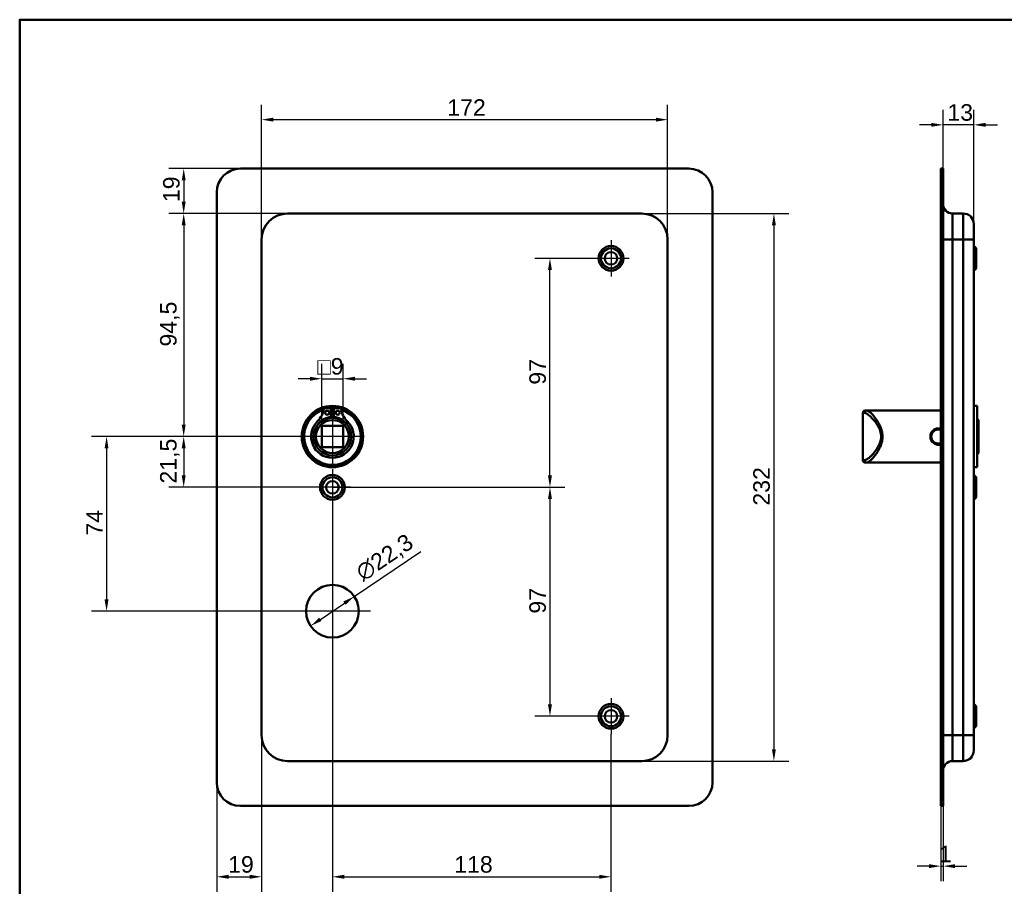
# Model space of a CAD drawing. Header units: millimetres. Extents: x 20 to 833, y 20 to 574.
# Tile 5 of 7: x 20 to 437, y 207 to 574. Entities that reach past the tile are written whole.
import ezdxf

# ---------------------------------------------------------------- set-up
doc = ezdxf.new("R2010")
doc.units = ezdxf.units.MM
doc.header["$LTSCALE"] = 2
for name, color, linetype, lineweight in [('Bemaßungen(DIN)', 7, 'Continuous', 25), ('Mittelpunktmarkierung(DIN)', 7, 'Continuous', 25), ('Sichtbare Kanten(DIN)', 7, 'Continuous', 50), ('Sichtbare tangentiale Kanten(DIN)', 7, 'Continuous', 50), ('Skizziergeometrie(DIN)', 7, 'Continuous', 50)]:
    doc.layers.add(name, color=color, linetype=linetype, lineweight=lineweight)
doc.styles.add('STANDARD-DIN~0', font='arial.ttf')
doc.dimstyles.new('CAD-LAN', dxfattribs={"dimscale": 2, "dimtxt": 3.5, "dimasz": 2.5, "dimexe": 3.175, "dimexo": 0, "dimgap": 0.8, "dimtad": 1, "dimrnd": 1e-08, "dimtxsty": 'STANDARD-DIN~0', "dimcen": 0.09, "dimdle": 10, "dimclrd": 250, "dimclre": 250, "dimclrt": 250, "dimadec": 0, "dimazin": 2, "dimtfac": 1, "dimtmove": 0, "dimatfit": 3, "dimfxl": 1, "dimtolj": 1, "dimtzin": 0, "dimlwd": 25, "dimlwe": 25, "dimarcsym": 0})

# ---------------------------------------------------------------- blocks, each defined once
blk = doc.blocks.new('Ränder Standardrahmen')
at = {"layer": 'Skizziergeometrie(DIN)', "flags": 128}
blk.add_lwpolyline([(10, 10), (10, 287), (410, 287), (410, 10), (10, 10)], dxfattribs=at)
blk = doc.blocks.new('*D8')
at = {"layer": 'Bemaßungen(DIN)', "color": 250, "linetype": 'Continuous', "lineweight": 25, "true_color": 0x3f3f3f, "transparency": 16777216}
for p, q in [((133.47, 491.9), (83.12, 491.9)), ((89.47, 486.9), (89.47, 402.4)), ((152.47, 397.4), (83.12, 397.4))]:
    blk.add_line(p, q, dxfattribs=at)
at = {"layer": 'Bemaßungen(DIN)', "color": 250, "linetype": 'Continuous', "true_color": 0x3f3f3f, "transparency": 16777216}
for points in [[(88.64, 486.9), (90.3, 486.9), (89.47, 491.9)], [(88.64, 402.4), (90.3, 402.4), (89.47, 397.4)]]:
    blk.add_solid(points, dxfattribs=at)
at = {"layer": 'Defpoints', "color": 0, "linetype": 'Continuous', "transparency": 16777216}
for p in [(133.47, 491.9), (89.47, 397.4), (152.47, 397.4)]:
    blk.add_point(p, dxfattribs=at)
at = {"layer": 'Bemaßungen(DIN)', "color": 250, "linetype": 'Continuous', "lineweight": 25, "true_color": 0x3f3f3f, "transparency": 16777216, "insert": (79.46, 435.53), "char_height": 7, "attachment_point": 1, "rotation": 90, "style": 'STANDARD-DIN~0'}
blk.add_mtext('\\A1;94,5', dxfattribs=at)
blk = doc.blocks.new('*D9')
at = {"layer": 'Bemaßungen(DIN)', "color": 250, "linetype": 'Continuous', "lineweight": 25, "true_color": 0x3f3f3f, "transparency": 16777216}
for p, q in [((152.47, 397.4), (83.12, 397.4)), ((89.47, 392.4), (89.47, 380.9)), ((152.47, 375.9), (83.12, 375.9))]:
    blk.add_line(p, q, dxfattribs=at)
at = {"layer": 'Bemaßungen(DIN)', "color": 250, "linetype": 'Continuous', "true_color": 0x3f3f3f, "transparency": 16777216}
for points in [[(88.64, 392.4), (90.3, 392.4), (89.47, 397.4)], [(88.64, 380.9), (90.3, 380.9), (89.47, 375.9)]]:
    blk.add_solid(points, dxfattribs=at)
at = {"layer": 'Defpoints', "color": 0, "linetype": 'Continuous', "transparency": 16777216}
for p in [(152.47, 397.4), (89.47, 375.9), (152.47, 375.9)]:
    blk.add_point(p, dxfattribs=at)
at = {"layer": 'Bemaßungen(DIN)', "color": 250, "linetype": 'Continuous', "lineweight": 25, "true_color": 0x3f3f3f, "transparency": 16777216, "insert": (79.46, 377.47), "char_height": 7, "attachment_point": 1, "rotation": 90, "style": 'STANDARD-DIN~0'}
blk.add_mtext('\\A1;21,5', dxfattribs=at)
blk = doc.blocks.new('*D10')
at = {"layer": 'Bemaßungen(DIN)', "color": 250, "linetype": 'Continuous', "lineweight": 25, "true_color": 0x3f3f3f, "transparency": 16777216}
for p, q in [((152.47, 397.4), (50.45, 397.4)), ((56.8, 392.4), (56.8, 328.4)), ((152.47, 323.4), (50.45, 323.4))]:
    blk.add_line(p, q, dxfattribs=at)
at = {"layer": 'Bemaßungen(DIN)', "color": 250, "linetype": 'Continuous', "true_color": 0x3f3f3f, "transparency": 16777216}
for points in [[(55.96, 392.4), (57.63, 392.4), (56.8, 397.4)], [(55.96, 328.4), (57.63, 328.4), (56.8, 323.4)]]:
    blk.add_solid(points, dxfattribs=at)
at = {"layer": 'Defpoints', "color": 0, "linetype": 'Continuous', "transparency": 16777216}
for p in [(152.47, 397.4), (56.8, 323.4), (152.47, 323.4)]:
    blk.add_point(p, dxfattribs=at)
at = {"layer": 'Bemaßungen(DIN)', "color": 250, "linetype": 'Continuous', "lineweight": 25, "true_color": 0x3f3f3f, "transparency": 16777216, "insert": (48.2, 355.43), "char_height": 7, "attachment_point": 1, "rotation": 90, "style": 'STANDARD-DIN~0'}
blk.add_mtext('\\A1;74', dxfattribs=at)
blk = doc.blocks.new('*D11')
at = {"layer": 'Bemaßungen(DIN)', "color": 250, "linetype": 'Continuous', "lineweight": 25, "true_color": 0x3f3f3f, "transparency": 16777216}
for p, q in [((122.47, 480.9), (122.47, 538)), ((294.47, 480.9), (294.47, 538)), ((127.47, 531.65), (289.47, 531.65))]:
    blk.add_line(p, q, dxfattribs=at)
at = {"layer": 'Bemaßungen(DIN)', "color": 250, "linetype": 'Continuous', "true_color": 0x3f3f3f, "transparency": 16777216}
for points in [[(127.47, 532.49), (127.47, 530.82), (122.47, 531.65)], [(289.47, 532.49), (289.47, 530.82), (294.47, 531.65)]]:
    blk.add_solid(points, dxfattribs=at)
at = {"layer": 'Defpoints', "color": 0, "linetype": 'Continuous', "transparency": 16777216}
for p in [(294.47, 531.65), (122.47, 480.9), (294.47, 480.9)]:
    blk.add_point(p, dxfattribs=at)
at = {"layer": 'Bemaßungen(DIN)', "color": 250, "linetype": 'Continuous', "lineweight": 25, "true_color": 0x3f3f3f, "transparency": 16777216, "insert": (201.1, 540.28), "char_height": 7, "attachment_point": 1, "style": 'STANDARD-DIN~0'}
blk.add_mtext('\\A1;172', dxfattribs=at)
blk = doc.blocks.new('*D12')
at = {"layer": 'Bemaßungen(DIN)', "color": 250, "linetype": 'Continuous', "lineweight": 25, "true_color": 0x3f3f3f, "transparency": 16777216}
for p, q in [((283.47, 491.9), (345.82, 491.9)), ((339.47, 486.9), (339.47, 264.9)), ((283.47, 259.9), (345.82, 259.9))]:
    blk.add_line(p, q, dxfattribs=at)
at = {"layer": 'Bemaßungen(DIN)', "color": 250, "linetype": 'Continuous', "true_color": 0x3f3f3f, "transparency": 16777216}
for points in [[(338.64, 486.9), (340.3, 486.9), (339.47, 491.9)], [(338.64, 264.9), (340.3, 264.9), (339.47, 259.9)]]:
    blk.add_solid(points, dxfattribs=at)
at = {"layer": 'Defpoints', "color": 0, "linetype": 'Continuous', "transparency": 16777216}
for p in [(283.47, 491.9), (283.47, 259.9), (339.47, 259.9)]:
    blk.add_point(p, dxfattribs=at)
at = {"layer": 'Bemaßungen(DIN)', "color": 250, "linetype": 'Continuous', "lineweight": 25, "true_color": 0x3f3f3f, "transparency": 16777216, "insert": (330.72, 368.14), "char_height": 7, "attachment_point": 1, "rotation": 90, "style": 'STANDARD-DIN~0'}
blk.add_mtext('\\A1;232', dxfattribs=at)
blk = doc.blocks.new('*D13')
at = {"layer": 'Bemaßungen(DIN)', "color": 250, "linetype": 'Continuous', "lineweight": 25, "true_color": 0x3f3f3f, "transparency": 16777216}
for p, q in [((161.71, 329.63), (189.9, 348.65)), ((147.37, 319.96), (157.57, 326.84))]:
    blk.add_line(p, q, dxfattribs=at)
at = {"layer": 'Bemaßungen(DIN)', "color": 250, "linetype": 'Continuous', "true_color": 0x3f3f3f, "transparency": 16777216}
for points in [[(157.1, 327.53), (158.04, 326.15), (161.71, 329.63)], [(146.91, 320.65), (147.84, 319.27), (143.23, 317.16)]]:
    blk.add_solid(points, dxfattribs=at)
at = {"layer": 'Defpoints', "color": 0, "linetype": 'Continuous', "transparency": 16777216}
for p in [(161.71, 329.63), (143.23, 317.16)]:
    blk.add_point(p, dxfattribs=at)
at = {"layer": 'Bemaßungen(DIN)', "color": 250, "linetype": 'Continuous', "lineweight": 25, "true_color": 0x3f3f3f, "transparency": 16777216, "insert": (161.46, 341.82), "char_height": 7, "attachment_point": 1, "rotation": 34.0063, "style": 'STANDARD-DIN~0'}
blk.add_mtext('\\A1;∅22,3', dxfattribs=at)
blk = doc.blocks.new('*D14')
at = {"layer": 'Bemaßungen(DIN)', "color": 250, "linetype": 'Continuous', "lineweight": 25, "true_color": 0x3f3f3f, "transparency": 16777216}
for p, q in [((147.97, 401.9), (147.97, 428.25)), ((156.97, 401.9), (156.97, 428.25)), ((142.97, 421.9), (137.97, 421.9)), ((147.97, 421.9), (156.97, 421.9)), ((161.97, 421.9), (166.97, 421.9))]:
    blk.add_line(p, q, dxfattribs=at)
at = {"layer": 'Bemaßungen(DIN)', "color": 250, "linetype": 'Continuous', "true_color": 0x3f3f3f, "transparency": 16777216}
for points in [[(142.97, 422.73), (142.97, 421.06), (147.97, 421.9)], [(161.97, 422.73), (161.97, 421.06), (156.97, 421.9)]]:
    blk.add_solid(points, dxfattribs=at)
at = {"layer": 'Defpoints', "color": 0, "linetype": 'Continuous', "transparency": 16777216}
for p in [(156.97, 421.9), (147.97, 401.9), (156.97, 401.9)]:
    blk.add_point(p, dxfattribs=at)
at = {"layer": 'Bemaßungen(DIN)', "color": 250, "linetype": 'Continuous', "lineweight": 25, "true_color": 0x3f3f3f, "transparency": 16777216, "insert": (146.1, 430.65), "char_height": 7, "attachment_point": 1, "style": 'STANDARD-DIN~0'}
blk.add_mtext('\\A1;\\fAIGDT|b0|i0;\\H7.0000;o\\fArial|b0|i0;\\H7.0000;9', dxfattribs=at)
blk = doc.blocks.new('*D15')
at = {"layer": 'Bemaßungen(DIN)', "color": 250, "linetype": 'Continuous', "lineweight": 25, "true_color": 0x3f3f3f, "transparency": 16777216}
for p, q in [((410.14, 240.9), (410.14, 209.06)), ((411.14, 240.9), (411.14, 209.06)), ((405.14, 215.41), (400.14, 215.41)), ((410.14, 215.41), (411.14, 215.41)), ((416.14, 215.41), (421.14, 215.41))]:
    blk.add_line(p, q, dxfattribs=at)
at = {"layer": 'Bemaßungen(DIN)', "color": 250, "linetype": 'Continuous', "true_color": 0x3f3f3f, "transparency": 16777216}
for points in [[(405.14, 216.24), (405.14, 214.57), (410.14, 215.41)], [(416.14, 216.24), (416.14, 214.57), (411.14, 215.41)]]:
    blk.add_solid(points, dxfattribs=at)
at = {"layer": 'Defpoints', "color": 0, "linetype": 'Continuous', "transparency": 16777216}
for p in [(410.14, 240.9), (411.14, 240.9), (411.14, 215.41)]:
    blk.add_point(p, dxfattribs=at)
at = {"layer": 'Bemaßungen(DIN)', "color": 250, "linetype": 'Continuous', "lineweight": 25, "true_color": 0x3f3f3f, "transparency": 16777216, "insert": (409.35, 224.04), "char_height": 7, "attachment_point": 1, "style": 'STANDARD-DIN~0'}
blk.add_mtext('\\A1;1', dxfattribs=at)
blk = doc.blocks.new('*D16')
at = {"layer": 'Bemaßungen(DIN)', "color": 250, "linetype": 'Continuous', "lineweight": 25, "true_color": 0x3f3f3f, "transparency": 16777216}
for p, q in [((411.14, 510.9), (411.14, 535.8)), ((424.14, 487.4), (424.14, 535.8)), ((406.14, 529.45), (401.14, 529.45)), ((424.14, 529.45), (411.14, 529.45)), ((429.14, 529.45), (434.14, 529.45))]:
    blk.add_line(p, q, dxfattribs=at)
at = {"layer": 'Bemaßungen(DIN)', "color": 250, "linetype": 'Continuous', "true_color": 0x3f3f3f, "transparency": 16777216}
for points in [[(406.14, 530.29), (406.14, 528.62), (411.14, 529.45)], [(429.14, 530.29), (429.14, 528.62), (424.14, 529.45)]]:
    blk.add_solid(points, dxfattribs=at)
at = {"layer": 'Defpoints', "color": 0, "linetype": 'Continuous', "transparency": 16777216}
for p in [(411.14, 529.45), (411.14, 510.9), (424.14, 487.4)]:
    blk.add_point(p, dxfattribs=at)
at = {"layer": 'Bemaßungen(DIN)', "color": 250, "linetype": 'Continuous', "lineweight": 25, "true_color": 0x3f3f3f, "transparency": 16777216, "insert": (412.96, 538.21), "char_height": 7, "attachment_point": 1, "style": 'STANDARD-DIN~0'}
blk.add_mtext('\\A1;13', dxfattribs=at)
blk = doc.blocks.new('*D23')
at = {"layer": 'Bemaßungen(DIN)', "color": 250, "linetype": 'Continuous', "lineweight": 25, "true_color": 0x3f3f3f, "transparency": 16777216}
for p, q in [((262.82, 472.9), (238.27, 472.9)), ((244.62, 380.9), (244.62, 467.9)), ((152.47, 375.9), (250.97, 375.9))]:
    blk.add_line(p, q, dxfattribs=at)
at = {"layer": 'Bemaßungen(DIN)', "color": 250, "linetype": 'Continuous', "true_color": 0x3f3f3f, "transparency": 16777216}
for points in [[(243.78, 467.9), (245.45, 467.9), (244.62, 472.9)], [(243.78, 380.9), (245.45, 380.9), (244.62, 375.9)]]:
    blk.add_solid(points, dxfattribs=at)
at = {"layer": 'Defpoints', "color": 0, "linetype": 'Continuous', "transparency": 16777216}
for p in [(244.62, 472.9), (262.82, 472.9), (152.47, 375.9)]:
    blk.add_point(p, dxfattribs=at)
at = {"layer": 'Bemaßungen(DIN)', "color": 250, "linetype": 'Continuous', "lineweight": 25, "true_color": 0x3f3f3f, "transparency": 16777216, "insert": (235.87, 419.38), "char_height": 7, "attachment_point": 1, "rotation": 90, "style": 'STANDARD-DIN~0'}
blk.add_mtext('\\A1;97', dxfattribs=at)
blk = doc.blocks.new('*D24')
at = {"layer": 'Bemaßungen(DIN)', "color": 250, "linetype": 'Continuous', "lineweight": 25, "true_color": 0x3f3f3f, "transparency": 16777216}
for p, q in [((152.47, 375.9), (250.97, 375.9)), ((244.62, 370.9), (244.62, 283.9)), ((262.82, 278.9), (238.27, 278.9))]:
    blk.add_line(p, q, dxfattribs=at)
at = {"layer": 'Bemaßungen(DIN)', "color": 250, "linetype": 'Continuous', "true_color": 0x3f3f3f, "transparency": 16777216}
for points in [[(243.78, 370.9), (245.45, 370.9), (244.62, 375.9)], [(243.78, 283.9), (245.45, 283.9), (244.62, 278.9)]]:
    blk.add_solid(points, dxfattribs=at)
at = {"layer": 'Defpoints', "color": 0, "linetype": 'Continuous', "transparency": 16777216}
for p in [(152.47, 375.9), (244.62, 278.9), (262.82, 278.9)]:
    blk.add_point(p, dxfattribs=at)
at = {"layer": 'Bemaßungen(DIN)', "color": 250, "linetype": 'Continuous', "lineweight": 25, "true_color": 0x3f3f3f, "transparency": 16777216, "insert": (235.87, 322.38), "char_height": 7, "attachment_point": 1, "rotation": 90, "style": 'STANDARD-DIN~0'}
blk.add_mtext('\\A1;97', dxfattribs=at)
blk = doc.blocks.new('*D25')
at = {"layer": 'Bemaßungen(DIN)', "color": 250, "linetype": 'Continuous', "lineweight": 25, "true_color": 0x3f3f3f, "transparency": 16777216}
for p, q in [((113.47, 510.9), (83.12, 510.9)), ((89.47, 505.9), (89.47, 496.9)), ((133.47, 491.9), (83.12, 491.9))]:
    blk.add_line(p, q, dxfattribs=at)
at = {"layer": 'Bemaßungen(DIN)', "color": 250, "linetype": 'Continuous', "true_color": 0x3f3f3f, "transparency": 16777216}
for points in [[(88.64, 505.9), (90.3, 505.9), (89.47, 510.9)], [(88.64, 496.9), (90.3, 496.9), (89.47, 491.9)]]:
    blk.add_solid(points, dxfattribs=at)
at = {"layer": 'Defpoints', "color": 0, "linetype": 'Continuous', "transparency": 16777216}
for p in [(113.47, 510.9), (89.47, 491.9), (133.47, 491.9)]:
    blk.add_point(p, dxfattribs=at)
at = {"layer": 'Bemaßungen(DIN)', "color": 250, "linetype": 'Continuous', "lineweight": 25, "true_color": 0x3f3f3f, "transparency": 16777216, "insert": (80.72, 496.71), "char_height": 7, "attachment_point": 1, "rotation": 90, "style": 'STANDARD-DIN~0'}
blk.add_mtext('\\A1;19', dxfattribs=at)
blk = doc.blocks.new('*D26')
at = {"layer": 'Bemaßungen(DIN)', "color": 250, "linetype": 'Continuous', "lineweight": 25, "true_color": 0x3f3f3f, "transparency": 16777216}
for p, q in [((152.47, 368.25), (152.47, 204.55)), ((270.47, 271.25), (270.47, 204.55)), ((157.47, 210.9), (265.47, 210.9))]:
    blk.add_line(p, q, dxfattribs=at)
at = {"layer": 'Bemaßungen(DIN)', "color": 250, "linetype": 'Continuous', "true_color": 0x3f3f3f, "transparency": 16777216}
for points in [[(157.47, 211.73), (157.47, 210.06), (152.47, 210.9)], [(265.47, 211.73), (265.47, 210.06), (270.47, 210.9)]]:
    blk.add_solid(points, dxfattribs=at)
at = {"layer": 'Defpoints', "color": 0, "linetype": 'Continuous', "transparency": 16777216}
for p in [(152.47, 368.25), (270.47, 271.25), (270.47, 210.9)]:
    blk.add_point(p, dxfattribs=at)
at = {"layer": 'Bemaßungen(DIN)', "color": 250, "linetype": 'Continuous', "lineweight": 25, "true_color": 0x3f3f3f, "transparency": 16777216, "insert": (204.06, 219.65), "char_height": 7, "attachment_point": 1, "style": 'STANDARD-DIN~0'}
blk.add_mtext('\\A1;118', dxfattribs=at)
blk = doc.blocks.new('*D27')
at = {"layer": 'Bemaßungen(DIN)', "color": 250, "linetype": 'Continuous', "lineweight": 25, "true_color": 0x3f3f3f, "transparency": 16777216}
for p, q in [((122.47, 270.9), (122.47, 204.55)), ((103.47, 250.9), (103.47, 204.55)), ((108.47, 210.9), (117.47, 210.9))]:
    blk.add_line(p, q, dxfattribs=at)
at = {"layer": 'Bemaßungen(DIN)', "color": 250, "linetype": 'Continuous', "true_color": 0x3f3f3f, "transparency": 16777216}
for points in [[(108.47, 211.73), (108.47, 210.06), (103.47, 210.9)], [(117.47, 211.73), (117.47, 210.06), (122.47, 210.9)]]:
    blk.add_solid(points, dxfattribs=at)
at = {"layer": 'Defpoints', "color": 0, "linetype": 'Continuous', "transparency": 16777216}
for p in [(122.47, 270.9), (103.47, 250.9), (122.47, 210.9)]:
    blk.add_point(p, dxfattribs=at)
at = {"layer": 'Bemaßungen(DIN)', "color": 250, "linetype": 'Continuous', "lineweight": 25, "true_color": 0x3f3f3f, "transparency": 16777216, "insert": (108.28, 219.65), "char_height": 7, "attachment_point": 1, "style": 'STANDARD-DIN~0'}
blk.add_mtext('\\A1;19', dxfattribs=at)

msp = doc.modelspace()

# ---------------------------------------------------------------- linework, layer by layer
at = {"layer": 'Mittelpunktmarkierung(DIN)', "linetype": 'Continuous'}
for p, q in [((270.4712, 480.5482), (270.4712, 465.2482)), ((278.1212, 472.8982), (262.8212, 472.8982)), ((152.4712, 409.3982), (152.4712, 385.3982)), ((164.4712, 397.3982), (140.4712, 397.3982)), ((152.4712, 383.5482), (152.4712, 368.2482)), ((160.1212, 375.8982), (144.8212, 375.8982)), ((152.4712, 339.5482), (152.4712, 307.2482)), ((168.6212, 323.3982), (136.3212, 323.3982)), ((270.4712, 286.5482), (270.4712, 271.2482)), ((278.1212, 278.8982), (262.8212, 278.8982))]:
    msp.add_line(p, q, dxfattribs=at)
at = {"layer": 'Sichtbare Kanten(DIN)'}
for p, q in [((113.4712, 510.8982), (303.4712, 510.8982)), ((411.1403, 510.8982), (410.1403, 510.8982)), ((410.1403, 500.8982), (410.1403, 510.8982)), ((411.1403, 510.8982), (411.1403, 500.8982)), ((103.4712, 250.8982), (103.4712, 500.8982)), ((313.4712, 500.8982), (313.4712, 250.8982)), ((410.1403, 250.8982), (410.1403, 500.8982)), ((411.1403, 250.8982), (411.1403, 500.8982)), ((283.4712, 491.8982), (133.4712, 491.8982)), ((415.1403, 491.8982), (419.6403, 491.8982)), ((424.1403, 487.3982), (424.1403, 480.8982)), ((122.4712, 480.8982), (122.4712, 270.8982)), ((294.4712, 270.8982), (294.4712, 480.8982)), ((424.1403, 270.8982), (424.1403, 480.8982)), ((425.1403, 477.1482), (424.1403, 478.1482)), ((425.1403, 477.1482), (425.1403, 468.6482)), ((425.1403, 468.6482), (424.1403, 467.6482)), ((148.8306, 409.3563), (151.8545, 409.3563)), ((151.8545, 409.3563), (151.8545, 405.6563)), ((153.0879, 405.6563), (153.0879, 409.3563)), ((153.0879, 409.3563), (156.1118, 409.3563)), ((425.6403, 410.3982), (424.1403, 410.3982)), ((425.6403, 384.3982), (425.6403, 410.3982)), ((377.1403, 407.3982), (377.1403, 387.3982)), ((378.1403, 408.3982), (378.81, 408.3982)), ((383.1403, 408.3982), (378.81, 408.3982)), ((410.1403, 408.3982), (383.1403, 408.3982)), ((426.1403, 404.3982), (425.6403, 404.8982)), ((147.9712, 392.8982), (147.9712, 401.8982)), ((147.9712, 401.8982), (156.9712, 401.8982)), ((156.9712, 401.8982), (156.9712, 392.8982)), ((426.1403, 404.3982), (426.1403, 390.3982)), ((156.9712, 392.8982), (147.9712, 392.8982)), ((426.1403, 390.3982), (425.6403, 389.8982)), ((378.81, 386.3982), (378.1403, 386.3982)), ((383.1403, 386.3982), (378.81, 386.3982)), ((410.1403, 386.3982), (383.1403, 386.3982)), ((425.6403, 384.3982), (424.1403, 384.3982)), ((425.1403, 380.1482), (424.1403, 381.1482)), ((425.1403, 380.1482), (425.1403, 371.6482)), ((425.1403, 371.6482), (424.1403, 370.6482)), ((425.1403, 283.1482), (424.1403, 284.1482)), ((425.1403, 283.1482), (425.1403, 274.6482)), ((425.1403, 274.6482), (424.1403, 273.6482)), ((424.1403, 270.8982), (424.1403, 264.3982)), ((133.4712, 259.8982), (283.4712, 259.8982)), ((415.1403, 259.8982), (419.6403, 259.8982)), ((410.1403, 240.8982), (410.1403, 250.8982)), ((411.1403, 250.8982), (411.1403, 240.8982)), ((303.4712, 240.8982), (113.4712, 240.8982)), ((410.1403, 240.8982), (411.1403, 240.8982))]:
    msp.add_line(p, q, dxfattribs=at)
for centre, radius in [((270.4712, 472.8982), 5.25), ((270.4712, 472.8982), 4.25), ((270.4712, 472.8982), 2.65), ((152.4712, 397.3982), 13), ((152.4712, 397.3982), 12.5), ((152.4712, 397.3982), 8), ((150.2395, 407.5063), 0.85), ((154.7029, 407.5063), 0.85), ((152.4712, 397.3982), 7), ((152.4712, 375.8982), 5.25), ((152.4712, 375.8982), 4.25), ((152.4712, 375.8982), 2.65), ((152.4712, 323.3982), 11.15), ((270.4712, 278.8982), 5.25), ((270.4712, 278.8982), 4.25), ((270.4712, 278.8982), 2.65)]:
    msp.add_circle(centre, radius, dxfattribs=at)
for centre, radius, start, end in [((113.4712, 500.8982), 10, 90, 180), ((303.4712, 500.8982), 10, 0, 90), ((415.1403, 495.8982), 4, 180, 270), ((133.4712, 480.8982), 11, 90, 180), ((283.4712, 480.8982), 11, 0, 90), ((419.6403, 487.3982), 4.5, 0, 90), ((152.4712, 397.3982), 12, 108.172127, 71.827873), ((140.1483, 410.0963), 8.6779, 314.140905, 355.032947), ((152.4712, 397.3982), 12, 85.211021, 94.788979), ((164.7941, 410.0963), 8.6779, 184.967053, 225.859095), ((152.4712, 398.1315), 7.55, 94.685007, 144.312896), ((152.4712, 397.3982), 8.2, 63.630564, 116.369436), ((152.4712, 397.3982), 9, 86.0711, 93.9289), ((152.4712, 398.1315), 7.55, 35.687104, 85.314993), ((378.1403, 407.3982), 1, 90, 180), ((152.4712, 397.3982), 9.0167, 134.140905, 45.859095), ((378.1403, 387.3982), 1, 180, 270), ((133.4712, 270.8982), 11, 180, 270), ((283.4712, 270.8982), 11, 270, 0), ((419.6403, 264.3982), 4.5, 270, 0), ((415.1403, 255.8982), 4, 90, 180), ((113.4712, 250.8982), 10, 180, 270), ((303.4712, 250.8982), 10, 270, 0)]:
    msp.add_arc(centre, radius, start, end, dxfattribs=at)
for points, knots in [([(409.1403, 400.8768), (409.1403, 400.8768), (409.1402, 400.8768), (409.1402, 400.8768), (408.6345, 400.8768), (407.6233, 400.6331), (406.4272, 399.6419), (405.7531, 398.2075), (405.749, 396.0436), (407.1151, 394.278), (408.9737, 393.8406), (409.8182, 393.9742), (410.1403, 394.0772)], [-0.00001851, -0.00001851, -0.00001851, -0.00001851, 0, 0, 0, 0.1510764, 0.30215279, 0.45322919, 0.60430558, 0.90645837, 1.05753477, 1.15858532, 1.15858532, 1.15858532, 1.15858532]), ([(410.1403, 394.57), (409.8212, 394.4575), (409.4813, 394.3983), (409.141, 394.3982), (408.6891, 394.3981), (408.2373, 394.5025), (407.8341, 394.6975), (407.0277, 395.0875), (406.4183, 395.8496), (406.2168, 396.7253), (406.116, 397.1632), (406.1155, 397.6297), (406.2163, 398.0692), (406.3172, 398.5087), (406.5175, 398.9212), (406.7958, 399.2699), (407.0742, 399.6186), (407.4301, 399.9034), (407.8337, 400.0987), (408.2372, 400.2939), (408.6888, 400.3982), (409.1402, 400.3982), (409.1402, 400.3982), (409.1403, 400.3982), (409.1403, 400.3982)], [0.94380464, 0.94380464, 0.94380464, 0.94380464, 1.05753477, 1.05753477, 1.05753477, 1.20861116, 1.20861116, 1.20861116, 1.51076395, 1.51076395, 1.51076395, 1.66184035, 1.66184035, 1.66184035, 1.81291674, 1.81291674, 1.81291674, 1.96399314, 1.96399314, 1.96399314, 2.11506954, 2.11506954, 2.11506954, 2.11508798, 2.11508798, 2.11508798, 2.11508798])]:
    msp.add_open_spline(points, degree=3, knots=knots, dxfattribs=at)
for points in [[(410.1403, 400.7181), (409.8177, 400.8221), (409.479, 400.8768), (409.1403, 400.8768)], [(409.1403, 400.3982), (409.4804, 400.3982), (409.8206, 400.339), (410.1403, 400.2264)]]:
    msp.add_open_spline(points, degree=3, dxfattribs=at)
at = {"layer": 'Sichtbare tangentiale Kanten(DIN)'}
for p, q in [((410.1403, 500.8982), (411.1403, 500.8982)), ((415.1403, 491.8982), (415.1403, 480.8982)), ((419.6403, 480.8982), (419.6403, 491.8982)), ((415.1403, 480.8982), (411.1403, 480.8982)), ((415.1403, 480.8982), (419.6403, 480.8982)), ((415.1403, 270.8982), (415.1403, 480.8982)), ((419.6403, 480.8982), (424.1403, 480.8982)), ((419.6403, 480.8982), (419.6403, 270.8982)), ((377.8453, 407.3982), (377.1403, 407.3982)), ((409.1403, 400.876), (409.1403, 400.3982)), ((377.1403, 387.3982), (377.8453, 387.3982)), ((415.1403, 270.8982), (411.1403, 270.8982)), ((415.1403, 270.8982), (419.6403, 270.8982)), ((415.1403, 270.8982), (415.1403, 259.8982)), ((419.6403, 270.8982), (424.1403, 270.8982)), ((419.6403, 259.8982), (419.6403, 270.8982)), ((411.1403, 250.8982), (410.1403, 250.8982))]:
    msp.add_line(p, q, dxfattribs=at)
for centre, major_axis, start_param, end_param in [((378.81, 407.3982), (0, 1), 0, 1.57079633), ((378.81, 387.3982), (0, -1), 4.71238898, 6.28318531)]:
    msp.add_ellipse(centre, major_axis=major_axis, ratio=0.96475278, start_param=start_param, end_param=end_param, dxfattribs=at)
for points, knots in [([(377.8453, 407.3982), (378.0713, 407.3982), (378.3534, 407.3041), (378.6777, 407.129), (379.002, 406.954), (379.3677, 406.698), (379.7602, 406.3773), (380.5453, 405.7359), (381.4411, 404.8354), (382.2998, 403.7321), (382.7292, 403.1804), (383.1489, 402.578), (383.5264, 401.9206), (383.7152, 401.5918), (383.8934, 401.2493), (384.0551, 400.8926), (384.2169, 400.5359), (384.3623, 400.165), (384.4832, 399.7822), (384.725, 399.0165), (384.8683, 398.203), (384.8666, 397.3882), (384.8648, 396.5734), (384.718, 395.7573), (384.4784, 394.9949), (383.9992, 393.47), (383.1546, 392.1602), (382.2921, 391.0573), (381.4296, 389.9544), (380.543, 389.0584), (379.7599, 388.4186), (379.3684, 388.0986), (379.0027, 387.8428), (378.6782, 387.6676), (378.3537, 387.4925), (378.0713, 387.3982), (377.8453, 387.3982)], [0, 0, 0, 0, 0.24472382, 0.24472382, 0.24472382, 0.48944763, 0.48944763, 0.48944763, 0.97889527, 0.97889527, 0.97889527, 1.22361908, 1.22361908, 1.22361908, 1.34598099, 1.34598099, 1.34598099, 1.4683429, 1.4683429, 1.4683429, 1.71306672, 1.71306672, 1.71306672, 1.95779053, 1.95779053, 1.95779053, 2.44723817, 2.44723817, 2.44723817, 2.9366858, 2.9366858, 2.9366858, 3.18140962, 3.18140962, 3.18140962, 3.42613344, 3.42613344, 3.42613344, 3.42613344]), ([(378.81, 386.3982), (379.0247, 386.3982), (379.5609, 386.6057), (380.9538, 387.7316), (383.0509, 390.1956), (385.0588, 393.7976), (385.6187, 397.3887), (385.2773, 399.6257), (384.7248, 401.2577), (384.0479, 402.7647), (382.651, 405.0839), (380.9504, 407.0649), (379.562, 408.1911), (379.0247, 408.3982), (378.81, 408.3982)], [-3.42613344, -3.42613344, -3.42613344, -3.42613344, -3.18140962, -2.9366858, -2.44723817, -1.95779053, -1.71306672, -1.4683429, -1.34598099, -1.22361908, -0.97889527, -0.48944763, -0.24472382, 0, 0, 0, 0])]:
    msp.add_open_spline(points, degree=3, knots=knots, dxfattribs=at)

# ---------------------------------------------------------------- block references
at = {"xscale": 2, "yscale": 2, "zscale": 2}
msp.add_blockref('Ränder Standardrahmen', (0, 0), dxfattribs=at)

# ---------------------------------------------------------------- dimensions: what is measured, and where the dimension line sits
at = {"layer": 'Bemaßungen(DIN)', "color": 250, "linetype": 'Continuous', "lineweight": 25, "true_color": 0x3f3f3f}
for base, p1, p2, angle, override, picture, middle in [((294.4712, 531.6541), (122.4712, 480.8982), (294.4712, 480.8982), 180, {"dimgap": 0.8, "dimdec": 2, "dimtol": 0, "dimlim": 0, "dimtp": 0, "dimtm": 0, "dimtdec": 2, "dimtofl": 0, "dimatfit": 1}, '*D11', (208.4712, 531.6541)), ((89.4712, 491.8982), (113.4712, 510.8982), (133.4712, 491.8982), 270, {"dimgap": 0.8, "dimdec": 2, "dimtol": 0, "dimlim": 0, "dimtp": 0, "dimtm": 0, "dimtdec": 2, "dimtofl": 0, "dimatfit": 1}, '*D25', (89.4712, 501.3982)), ((89.4712, 397.3982), (133.4712, 491.8982), (152.4712, 397.3982), 90, {"dimgap": 0.8, "dimdec": 2, "dimtol": 0, "dimlim": 0, "dimtp": 0, "dimtm": 0, "dimtdec": 2, "dimtofl": 0, "dimatfit": 1}, '*D8', (89.4712, 444.6482)), ((339.4712, 259.8982), (283.4712, 491.8982), (283.4712, 259.8982), 90, {"dimgap": 0.8, "dimdec": 2, "dimtol": 0, "dimlim": 0, "dimtp": 0, "dimtm": 0, "dimtdec": 2, "dimtofl": 0, "dimatfit": 1}, '*D12', (339.4712, 375.8982)), ((244.6152, 472.8982), (152.4712, 375.8982), (262.8212, 472.8982), 90, {"dimgap": 0.8, "dimdec": 2, "dimtol": 0, "dimlim": 0, "dimtp": 0, "dimtm": 0, "dimtdec": 2, "dimtofl": 0, "dimatfit": 1}, '*D23', (244.6152, 424.3982)), ((56.7962, 323.3982), (152.4712, 397.3982), (152.4712, 323.3982), 90, {"dimgap": 0.8, "dimdec": 2, "dimtol": 0, "dimlim": 0, "dimtp": 0, "dimtm": 0, "dimtdec": 2, "dimtofl": 0, "dimatfit": 1}, '*D10', (56.7962, 360.3982)), ((89.4712, 375.8982), (152.4712, 397.3982), (152.4712, 375.8982), 90, {"dimgap": 0.8, "dimdec": 2, "dimtol": 0, "dimlim": 0, "dimtp": 0, "dimtm": 0, "dimtdec": 2, "dimtofl": 0, "dimatfit": 1}, '*D9', (89.4712, 386.6482)), ((244.6152, 278.8982), (152.4712, 375.8982), (262.8212, 278.8982), 90, {"dimgap": 0.8, "dimdec": 2, "dimtol": 0, "dimlim": 0, "dimtp": 0, "dimtm": 0, "dimtdec": 2, "dimtofl": 0, "dimatfit": 1}, '*D24', (244.6152, 327.3982)), ((270.4712, 210.8982), (152.4712, 368.2482), (270.4712, 271.2482), 180, {"dimgap": 0.8, "dimdec": 2, "dimtol": 0, "dimlim": 0, "dimtp": 0, "dimtm": 0, "dimtdec": 2, "dimtofl": 0, "dimatfit": 1}, '*D26', (211.4712, 210.8982)), ((411.1403, 215.4067), (410.1403, 240.8982), (411.1403, 240.8982), 180, {"dimgap": 0.8, "dimdec": 2, "dimtol": 0, "dimlim": 0, "dimtp": 0, "dimtm": 0, "dimtdec": 2, "dimtofl": 1, "dimatfit": 1}, '*D15', (410.6403, 215.4067))]:
    dim = msp.add_linear_dim(base=base, p1=p1, p2=p2, angle=angle, dimstyle='CAD-LAN', override=override, dxfattribs=at)
    dim.commit()
    dim.dimension.update_dxf_attribs({"geometry": picture, "text_midpoint": middle, "dimtype": 160})
for base, p1, p2, override, picture, middle in [((411.1403, 529.453), (424.1403, 487.3982), (411.1403, 510.8982), {"dimgap": 0.8, "dimdec": 2, "dimtol": 0, "dimlim": 0, "dimtp": 0, "dimtm": 0, "dimtdec": 2, "dimtofl": 1, "dimatfit": 1}, '*D16', (417.6403, 529.453)), ((122.4712, 210.8982), (103.4712, 250.8982), (122.4712, 270.8982), {"dimgap": 0.8, "dimdec": 2, "dimtol": 0, "dimlim": 0, "dimtp": 0, "dimtm": 0, "dimtdec": 2, "dimtofl": 0, "dimatfit": 1}, '*D27', (112.9712, 210.8982))]:
    dim = msp.add_linear_dim(base=base, p1=p1, p2=p2, dimstyle='CAD-LAN', override=override, dxfattribs=at)
    dim.commit()
    dim.dimension.update_dxf_attribs({"geometry": picture, "text_midpoint": middle, "dimtype": 160})
dim = msp.add_linear_dim(base=(156.9712, 421.8982), p1=(147.9712, 401.8982), p2=(156.9712, 401.8982), angle=180, text='\\fAIGDT|b0|i0;\\H7.0000;o\\fArial|b0|i0;\\H7.0000;<>', dimstyle='CAD-LAN', override={"dimgap": 0.8, "dimdec": 2, "dimtol": 0, "dimlim": 0, "dimtp": 0, "dimtm": 0, "dimtdec": 2, "dimtofl": 1, "dimatfit": 1}, dxfattribs=at)
dim.commit()
dim.dimension.update_dxf_attribs({"geometry": '*D14', "text_midpoint": (152.4712, 421.8982), "dimtype": 160})
dim = msp.add_diameter_dim_2p(p1=(143.2281, 317.1622), p2=(161.7143, 329.6342), dimstyle='CAD-LAN', override={"dimgap": 0.8, "dimdec": 2, "dimlfac": 1, "dimtol": 0, "dimlim": 0, "dimtp": 0, "dimtm": 0, "dimtdec": 2, "dimatfit": 2}, dxfattribs=at)
dim.commit()
dim.dimension.update_dxf_attribs({"geometry": '*D13', "text_midpoint": (177.8788, 340.5399), "dimtype": 163})

doc.saveas('drawing.dxf')
